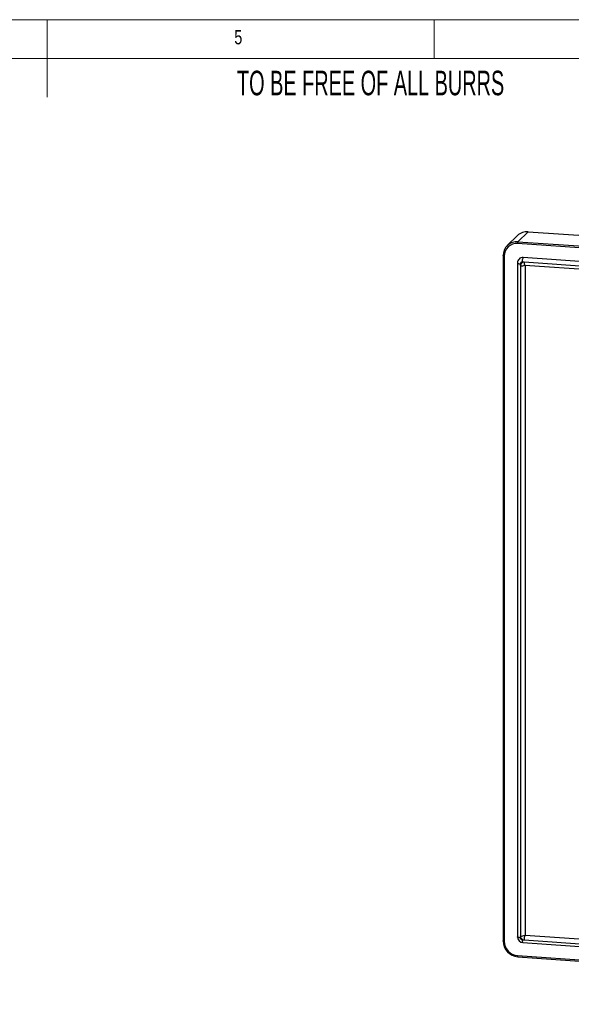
# Model space of a CAD drawing. Header units: millimetres. Extents: x 5 to 415, y 5 to 292.
# Tile 8 of 10: x 206 to 278, y 165 to 292. Entities that reach past the tile are written whole.
import ezdxf

# ---------------------------------------------------------------- set-up
doc = ezdxf.new("R2010")
doc.units = ezdxf.units.MM
doc.styles.add('SLDTEXTSTYLE0', font='TXT', dxfattribs={"width": 0.605})
doc.styles.add('SLDTEXTSTYLE1', font='TXT', dxfattribs={"width": 0.75})

msp = doc.modelspace()

# ---------------------------------------------------------------- linework, layer by layer
at = {"color": 7, "linetype": 'Continuous', "lineweight": 18}
for p, q in [((415, 292), (5, 292)), ((210, 292), (210, 282)), ((260, 287), (260, 292)), ((410, 287), (10, 287))]:
    msp.add_line(p, q, dxfattribs=at)
at = {"color": 7, "linetype": 'Continuous', "lineweight": 25}
for p, q in [((272.18, 264.6), (270.84, 263.32)), ((272.18, 264.6), (360.68, 258.47)), ((270.79, 264.11), (269.45, 262.82)), ((270.84, 263.32), (359.35, 257.18)), ((359.3, 256.94), (270.79, 263.07)), ((268.91, 261.51), (268.91, 173)), ((269.05, 261.46), (269.05, 172.95)), ((358.57, 255.25), (271.52, 261.28)), ((270.78, 260.58), (270.78, 173.52)), ((271.15, 260.45), (271.15, 260.21)), ((271.15, 260.21), (271.15, 173.64)), ((271.63, 260.66), (271.39, 260.68)), ((358.2, 254.66), (271.63, 260.66)), ((271.72, 260.29), (358.3, 254.28)), ((271.76, 260.28), (271.76, 173.73)), ((271.15, 173.64), (271.15, 173.4)), ((271.39, 173.14), (271.63, 173.12)), ((271.63, 173.12), (358.2, 167.12)), ((271.76, 173.73), (358.32, 167.73)), ((271.48, 172.77), (358.54, 166.73)), ((270.79, 171.09), (359.3, 164.96)), ((270.83, 170.94), (359.34, 164.81))]:
    msp.add_line(p, q, dxfattribs=at)
at = {"color": 7, "linetype": 'Continuous', "lineweight": 25, "flags": 128}
msp.add_lwpolyline([(268.91, 261.51), (268.91, 261.51), (268.91, 261.52)], dxfattribs=at)
at = {"color": 8, "linetype": 'Continuous', "lineweight": 25, "flags": 128}
for points in [[(269.05, 261.46), (269.02, 261.46), (268.98, 261.46), (268.96, 261.47), (268.93, 261.48), (268.92, 261.49), (268.91, 261.5), (268.91, 261.51)], [(270.78, 260.58), (270.78, 260.56), (270.8, 260.53), (270.84, 260.51), (270.9, 260.49), (270.97, 260.47), (271.05, 260.46), (271.15, 260.45)], [(271.63, 260.66), (271.63, 260.57), (271.64, 260.48), (271.65, 260.41), (271.67, 260.36), (271.69, 260.31), (271.71, 260.29), (271.72, 260.29)], [(269.05, 172.95), (269.02, 172.96), (268.98, 172.96), (268.96, 172.97), (268.93, 172.98), (268.92, 172.99), (268.91, 173), (268.91, 173)], [(271.15, 173.4), (271.05, 173.41), (270.97, 173.42), (270.9, 173.44), (270.84, 173.46), (270.8, 173.48), (270.78, 173.51), (270.78, 173.52)], [(271.39, 173.14), (271.39, 173.05), (271.4, 172.96), (271.41, 172.89), (271.43, 172.84), (271.45, 172.79), (271.47, 172.77), (271.48, 172.77)]]:
    msp.add_lwpolyline(points, dxfattribs=at)
at = {"color": 7, "linetype": 'Continuous', "lineweight": 25}
for centre, radius, start, end in [((272.03, 262.8), 1.81, 85.4469, 133.6482), ((270.7, 261.54), 1.78, 85.2232, 180.6624), ((271.23, 263.11), 0.443, 151.6924, 184.2746), ((270.66, 261.47), 1.61, 85.2232, 180.6624), ((271.41, 260.6), 0.635, 131.3244, 182.1364), ((271.46, 260.61), 0.675, 85.3591, 135.4863), ((272.49, 260.76), 1.11, 151.6924, 184.2746), ((271.37, 260.45), 0.224, 85.2232, 180.6624), ((271.59, 260.22), 0.447, 85.2232, 180.6624), ((271.01, 173.04), 2.1, 180.69, 265.4711), ((271.54, 173.53), 0.762, 180.1811, 265.8957), ((271.3, 174.69), 1.06, 261.5, 295.4976), ((271.67, 173.65), 0.525, 180.69, 265.4711), ((271.41, 173.4), 0.263, 180.69, 265.4711), ((272.73, 173.21), 1.11, 151.6924, 184.2746), ((271.76, 173.73), 0.00105, 180.69, 265.4711), ((270.94, 172.98), 1.89, 180.69, 265.4711)]:
    msp.add_arc(centre, radius, start, end, dxfattribs=at)
at = {"color": 8, "linetype": 'Continuous', "lineweight": 25}
for centre, radius, start, end in [((271.3, 261.37), 1.17, 262.4896, 292.0871), ((270.97, 171.06), 0.185, 169.6217, 218.8448)]:
    msp.add_arc(centre, radius, start, end, dxfattribs=at)

# ---------------------------------------------------------------- texts
at = {"color": 7, "linetype": 'Continuous', "lineweight": 0, "attachment_point": 1}
for s, insert, char_height, style in [('5', (234.17, 290.67), 1.85, 'SLDTEXTSTYLE1'), ('TO BE FREE OF ALL BURRS', (234.52, 285.41), 3.175, 'SLDTEXTSTYLE0')]:
    msp.add_mtext(s, dxfattribs=dict(at, insert=insert, char_height=char_height, style=style))

doc.saveas('drawing.dxf')
